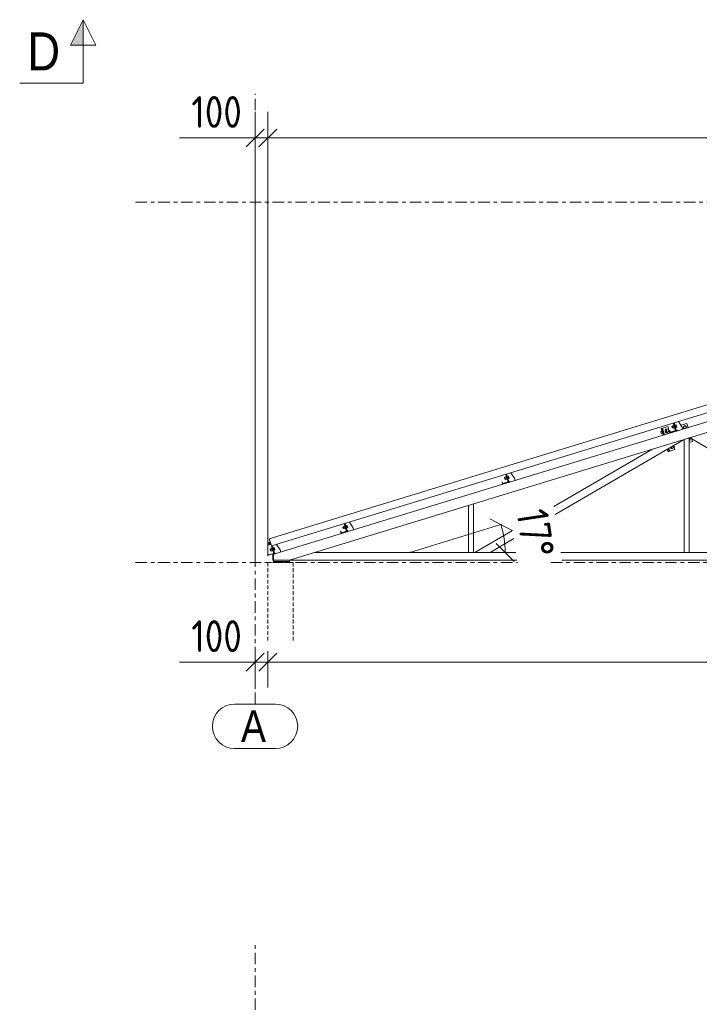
# Model space of a CAD drawing. Header units: millimetres. Extents: x 581 to 1768, y 561 to 1400.
# Tile 14 of 91: x 878 to 985, y 828 to 983. Entities that reach past the tile are written whole.
import ezdxf

# ---------------------------------------------------------------- set-up
doc = ezdxf.new("R2010")
doc.units = ezdxf.units.MM
doc.header["$LTSCALE"] = 0.6
for name, pattern in [('VERDECKT2', [1.5, 1, -0.5]), ('XKITLINE00', [0]), ('XKITLINE03', [6, 3, -1, 1, -1])]:
    doc.linetypes.add(name, pattern=pattern)
for name, color, linetype, lineweight in [('Bolt', 7, 'Continuous', 0), ('Part', 2, 'Continuous', 0), ('S-GRID', 1, 'Continuous', 0), ('Section', 6, 'Continuous', 0), ('Z-DIMENSIONS', 1, 'Continuous', 0)]:
    doc.layers.add(name, color=color, linetype=linetype, lineweight=lineweight)
doc.styles.add('ARIAL', font='ARIAL.TTF')
doc.styles.add('ISOCPEUR', font='ISOCPEUR.TTF')

msp = doc.modelspace()

# ---------------------------------------------------------------- hatches: boundary and pattern name
at = {"layer": 'Section'}
msp.add_hatch(color=6, dxfattribs=at).paths.add_polyline_path([(885.91, 978.96), (887.91, 982.96), (887.91, 978.96)], flags=17)

# ---------------------------------------------------------------- linework, layer by layer
at = {"layer": 'Bolt', "color": 3, "linetype": 'XKITLINE00', "lineweight": 0}
for p, q in [((980.65, 918.85), (980.76, 918.88)), ((980.65, 918.85), (980.65, 918.83)), ((980.65, 918.83), (980.72, 918.62)), ((980.72, 918.62), (980.83, 918.65)), ((980.74, 918.95), (980.93, 919.01)), ((980.74, 918.95), (980.85, 918.59)), ((980.8, 918.77), (980.99, 918.83)), ((980.85, 918.59), (981.04, 918.64)), ((980.92, 919.06), (980.97, 919.07)), ((980.92, 919.06), (981.06, 918.6)), ((981.04, 918.97), (981.04, 918.97)), ((981.06, 918.6), (981.11, 918.61)), ((981.1, 919.11), (981.15, 919.13)), ((981.15, 919.13), (981.29, 918.67)), ((981.17, 919.07), (981.31, 919.11)), ((981.22, 918.9), (981.36, 918.94)), ((981.24, 918.65), (981.29, 918.67)), ((981.27, 918.72), (981.41, 918.77)), ((981.31, 919.11), (981.41, 918.77)), ((982.5, 918.66), (982.54, 918.86)), ((982.65, 918.52), (982.5, 918.66)), ((982.54, 918.86), (982.74, 918.92)), ((982.74, 918.92), (982.89, 918.78)), ((982.89, 918.78), (982.85, 918.58)), ((978.93, 918.02), (978.91, 917.96)), ((978.91, 917.96), (978.92, 917.88)), ((978.92, 917.88), (978.95, 917.81)), ((978.97, 918.06), (978.93, 918.02)), ((978.95, 917.81), (979.01, 917.76)), ((978.97, 918.06), (979.08, 918.09)), ((979.01, 917.76), (979.06, 917.75)), ((979.06, 917.75), (979.17, 917.79)), ((979.62, 918.36), (979.58, 918.24)), ((979.58, 918.24), (979.6, 918.09)), ((979.6, 918.09), (979.67, 917.95)), ((979.7, 918.43), (979.62, 918.36)), ((979.63, 918.25), (979.66, 918.38)), ((979.65, 918.1), (979.63, 918.25)), ((979.72, 917.96), (979.65, 918.1)), ((979.66, 918.38), (979.74, 918.44)), ((979.67, 918.36), (979.66, 918.1)), ((979.66, 918.1), (979.81, 918.15)), ((979.66, 918.1), (979.81, 917.9)), ((979.99, 918.46), (979.67, 918.36)), ((979.67, 917.95), (979.77, 917.87)), ((979.7, 918.43), (979.74, 918.44)), ((979.81, 917.88), (979.72, 917.96)), ((979.74, 918.44), (979.84, 918.43)), ((979.77, 917.87), (979.87, 917.86)), ((979.81, 918.15), (979.82, 918.41)), ((979.96, 917.95), (979.81, 918.15)), ((979.81, 917.9), (980.13, 918)), ((979.92, 917.87), (979.81, 917.88)), ((979.84, 918.43), (979.86, 918.42)), ((979.87, 917.86), (979.92, 917.87)), ((980, 917.94), (979.92, 917.87)), ((980.14, 918.25), (979.99, 918.46)), ((980, 917.96), (980, 917.94)), ((980.13, 918), (980.14, 918.25)), ((982.85, 918.58), (982.65, 918.52)), ((980.39, 915.55), (980.43, 915.46)), ((980.48, 915.48), (980.43, 915.57)), ((980.45, 915.59), (980.58, 915.41)), ((980.72, 915.46), (980.57, 915.66)), ((980.58, 915.41), (980.89, 915.51)), ((980.9, 915.77), (980.86, 915.83)), ((980.89, 915.51), (980.9, 915.77)), ((983.39, 916.95), (983.48, 916.87)), ((983.43, 916.66), (983.39, 916.65)), ((983.48, 916.87), (983.43, 916.66)), ((980.43, 915.46), (980.53, 915.38)), ((980.57, 915.39), (980.48, 915.48)), ((980.53, 915.38), (980.63, 915.37)), ((980.68, 915.38), (980.57, 915.39)), ((980.63, 915.37), (980.68, 915.38)), ((980.76, 915.45), (980.68, 915.38)), ((980.76, 915.47), (980.76, 915.45)), ((954.35, 910.88), (954.54, 910.94)), ((954.35, 910.88), (954.46, 910.52)), ((954.53, 910.98), (954.57, 911)), ((954.53, 910.98), (954.67, 910.53)), ((954.65, 910.9), (954.65, 910.9)), ((954.71, 911.04), (954.76, 911.06)), ((954.76, 911.06), (954.9, 910.6)), ((954.77, 911), (954.92, 911.04)), ((954.83, 910.83), (954.97, 910.87)), ((954.92, 911.04), (955.02, 910.7)), ((954.25, 910.78), (954.37, 910.81)), ((954.25, 910.78), (954.26, 910.76)), ((954.26, 910.76), (954.32, 910.55)), ((954.32, 910.55), (954.44, 910.58)), ((954.4, 910.7), (954.6, 910.76)), ((954.46, 910.52), (954.65, 910.57)), ((954.67, 910.53), (954.71, 910.54)), ((954.85, 910.58), (954.9, 910.6)), ((954.88, 910.65), (955.02, 910.7)), ((928.91, 903.1), (929.1, 903.16)), ((928.91, 903.1), (929.02, 902.74)), ((929.09, 903.21), (929.14, 903.22)), ((929.09, 903.21), (929.23, 902.75)), ((929.21, 903.12), (929.21, 903.12)), ((929.27, 903.26), (929.32, 903.28)), ((929.32, 903.28), (929.46, 902.82)), ((929.33, 903.22), (929.48, 903.26)), ((929.39, 903.05), (929.53, 903.09)), ((929.48, 903.26), (929.58, 902.92)), ((928.82, 903), (928.93, 903.03)), ((928.82, 903), (928.82, 902.98)), ((928.82, 902.98), (928.89, 902.77)), ((928.89, 902.77), (929, 902.81)), ((928.97, 902.92), (929.16, 902.98)), ((929.02, 902.74), (929.21, 902.8)), ((929.23, 902.75), (929.28, 902.76)), ((929.41, 902.8), (929.46, 902.82)), ((929.44, 902.88), (929.58, 902.92)), ((917.05, 900.45), (917.16, 900.48)), ((917.05, 900.45), (917.05, 900.43)), ((917.05, 900.43), (917.12, 900.22)), ((917.12, 900.22), (917.23, 900.25)), ((917.14, 900.55), (917.33, 900.61)), ((917.14, 900.55), (917.25, 900.19)), ((917.2, 900.37), (917.39, 900.43)), ((917.25, 900.19), (917.45, 900.24)), ((917.32, 900.66), (917.37, 900.67)), ((917.32, 900.66), (917.46, 900.2)), ((917.46, 900.2), (917.51, 900.21)), ((917.34, 899.49), (917.46, 899.53)), ((917.34, 899.49), (917.35, 899.48)), ((917.35, 899.48), (917.41, 899.26)), ((917.41, 899.26), (917.53, 899.3)), ((917.44, 899.59), (917.63, 899.65)), ((917.44, 899.59), (917.55, 899.23)), ((917.49, 899.41), (917.68, 899.47)), ((917.55, 899.23), (917.74, 899.29)), ((917.61, 899.7), (917.66, 899.71)), ((917.61, 899.7), (917.75, 899.24)), ((917.73, 899.61), (917.73, 899.61)), ((917.75, 899.24), (917.8, 899.25)), ((917.79, 899.76), (917.84, 899.77)), ((917.84, 899.77), (917.98, 899.31)), ((917.86, 899.71), (918, 899.76)), ((917.91, 899.54), (918.06, 899.58)), ((917.93, 899.3), (917.98, 899.31)), ((917.96, 899.37), (918.11, 899.41)), ((918, 899.76), (918.11, 899.41)), ((918.52, 897.6), (918.52, 897.6)), ((918.84, 897.6), (918.84, 897.6))]:
    msp.add_line(p, q, dxfattribs=at)
for centre, start, end in [((982.69, 918.72), 319.6012, 254.3988), ((983.28, 916.81), 297.5735, 62.3375)]:
    msp.add_arc(centre, 0.24, start, end, dxfattribs=at)
at = {"layer": 'Part', "color": 2, "linetype": 'XKITLINE00', "lineweight": 0}
for p, q in [((1084.4, 952.28), (917.22, 901.17)), ((1084.75, 951.13), (917.57, 900.02)), ((918.1, 898.76), (1061.1, 942.48)), ((920.42, 897.8), (1061.57, 940.95)), ((980.03, 918.85), (979.07, 918.55)), ((980.35, 917.79), (980.03, 918.85)), ((981.23, 918.21), (980.87, 919.38)), ((981.28, 918.18), (980.91, 919.39)), ((981.31, 918.09), (980.91, 919.39)), ((981.4, 918.12), (981.01, 919.42)), ((981.67, 919.62), (982.24, 918.79)), ((982.07, 919.05), (983.03, 919.34)), ((982.07, 919.04), (982.07, 919.05)), ((982.24, 918.79), (982.36, 918.41)), ((983.23, 918.67), (983.03, 919.34)), ((978.95, 918.51), (979.07, 918.55)), ((979.27, 917.46), (978.95, 918.51)), ((979.39, 917.5), (979.07, 918.55)), ((979.39, 917.5), (979.07, 918.55)), ((979.51, 917.53), (979.18, 918.59)), ((980.29, 918.2), (980.33, 918.21)), ((980.38, 917.91), (980.29, 918.2)), ((980.33, 918.21), (980.41, 917.96)), ((981.28, 918.18), (980.38, 917.91)), ((980.41, 917.96), (981.23, 918.21)), ((981.31, 918.09), (981.4, 918.12)), ((981.6, 918.18), (981.35, 918.31)), ((982.36, 918.41), (981.6, 918.18)), ((982.27, 918.38), (982.27, 918.38)), ((983.39, 917.05), (982.59, 916.8)), ((983.39, 917.05), (983.39, 899)), ((983.52, 917.09), (1014, 899)), ((962.25, 904.98), (982.47, 916.77)), ((981.14, 915.21), (980.94, 915.87)), ((982.59, 916.8), (982.59, 899)), ((983.39, 916.32), (983.9, 916.47)), ((983.9, 916.47), (983.76, 916.95)), ((962.06, 906.25), (977.47, 915.24)), ((980.06, 914.88), (979.93, 915.29)), ((980.18, 914.92), (980.04, 915.35)), ((980.18, 914.92), (980.04, 915.35)), ((980.06, 914.88), (980.18, 914.92)), ((980.3, 914.95), (980.15, 915.42)), ((980.18, 914.92), (981.14, 915.21)), ((954.84, 910.14), (954.48, 911.31)), ((954.89, 910.11), (954.52, 911.32)), ((954.92, 910.02), (954.52, 911.32)), ((955.01, 910.05), (954.61, 911.35)), ((955.28, 911.55), (955.85, 910.72)), ((953.9, 910.13), (953.94, 910.14)), ((953.99, 909.84), (953.9, 910.13)), ((953.94, 910.14), (954.01, 909.89)), ((954.89, 910.11), (953.99, 909.84)), ((954.01, 909.89), (954.84, 910.14)), ((954.92, 910.02), (955.01, 910.05)), ((955.2, 910.11), (954.95, 910.24)), ((955.97, 910.34), (955.2, 910.11)), ((955.85, 910.72), (955.97, 910.34)), ((949.39, 906.65), (948.59, 906.41)), ((948.59, 906.41), (948.59, 899)), ((949.39, 906.65), (949.39, 899)), ((929.4, 902.36), (929.04, 903.53)), ((929.45, 902.34), (929.08, 903.54)), ((929.48, 902.24), (929.08, 903.54)), ((929.57, 902.27), (929.18, 903.57)), ((929.84, 903.77), (930.41, 902.95)), ((928.46, 902.35), (928.5, 902.36)), ((928.55, 902.06), (928.46, 902.35)), ((928.5, 902.36), (928.58, 902.11)), ((929.45, 902.34), (928.55, 902.06)), ((928.58, 902.11), (929.4, 902.36)), ((929.48, 902.24), (929.57, 902.27)), ((929.76, 902.33), (929.51, 902.46)), ((930.53, 902.56), (929.76, 902.33)), ((930.41, 902.95), (930.53, 902.56)), ((949.62, 899), (955.55, 902.46)), ((917.22, 901.17), (917.57, 900.02)), ((917.92, 898.85), (917.57, 900.02)), ((917.97, 898.83), (917.6, 900.03)), ((918, 898.73), (917.6, 900.03)), ((918.1, 898.76), (917.7, 900.06)), ((918.37, 900.26), (918.94, 899.44)), ((952.01, 899), (955.74, 901.18)), ((916.99, 898.84), (917.02, 898.85)), ((917.07, 898.55), (916.99, 898.84)), ((917.02, 898.85), (917.1, 898.6)), ((917.97, 898.83), (917.07, 898.55)), ((917.1, 898.6), (917.92, 898.85)), ((917.79, 897.8), (917.79, 898.7)), ((917.79, 898.7), (917.89, 898.7)), ((917.89, 898.7), (918, 898.73)), ((917.89, 897.8), (917.89, 898.7)), ((917.89, 897.8), (917.89, 898.7)), ((918, 898.73), (918.1, 898.76)), ((918.04, 898.95), (918.29, 898.82)), ((918.94, 899.44), (919.05, 899.05)), ((920.42, 897.8), (924.35, 899)), ((924.35, 899), (956.07, 899)), ((949.39, 899), (948.59, 899)), ((963.15, 899), (1084.69, 899)), ((983.39, 899), (982.59, 899)), ((917.79, 897.8), (917.89, 897.8)), ((917.89, 897.6), (917.89, 897.8)), ((917.89, 897.8), (920.39, 897.8)), ((920.42, 897.8), (917.89, 897.8)), ((917.89, 897.6), (919.49, 897.6)), ((917.89, 897.56), (917.89, 897.6)), ((917.89, 897.6), (919.49, 897.6)), ((917.89, 897.4), (917.89, 897.6)), ((920.39, 897.6), (917.89, 897.6)), ((919.49, 897.56), (917.89, 897.56)), ((917.89, 897.56), (919.49, 897.56)), ((917.89, 897.5), (917.89, 897.56)), ((919.49, 897.5), (917.89, 897.5)), ((917.89, 897.5), (919.49, 897.5)), ((917.89, 897.4), (917.89, 897.5)), ((919.49, 897.6), (919.49, 897.56)), ((919.49, 897.6), (919.49, 897.4)), ((919.49, 897.56), (919.49, 897.5)), ((919.49, 897.5), (919.49, 897.4)), ((920.39, 897.8), (920.39, 897.6)), ((956.25, 897.8), (920.42, 897.8)), ((1084.69, 897.8), (963.33, 897.8))]:
    msp.add_line(p, q, dxfattribs=at)
at = {"layer": 'Part', "color": 4, "linetype": 'VERDECKT2', "lineweight": 0}
for p, q in [((916.99, 885.11), (916.99, 897.4)), ((916.99, 897.4), (920.99, 897.4)), ((920.99, 885.11), (920.99, 897.4))]:
    msp.add_line(p, q, dxfattribs=at)
at = {"layer": 'S-GRID', "color": 1, "linetype": 'XKITLINE03', "lineweight": 0}
for p, q in [((914.99, 875.11), (914.99, 971.28)), ((896.15, 954.2), (1270.51, 954.2)), ((896.15, 897.4), (956.31, 897.4)), ((961.6, 897.4), (1270.51, 897.4)), ((914.99, 740.51), (914.99, 837.52))]:
    msp.add_line(p, q, dxfattribs=at)
at = {"layer": 'S-GRID', "color": 1, "linetype": 'XKITLINE00', "lineweight": 0}
for p, q in [((911.76, 875.11), (918.21, 875.11)), ((911.76, 868.11), (918.21, 868.11))]:
    msp.add_line(p, q, dxfattribs=at)
for centre, start, end in [((911.76, 871.61), 90, 270), ((918.21, 871.61), 270, 90)]:
    msp.add_arc(centre, 3.5, start, end, dxfattribs=at)
at = {"layer": 'Section', "color": 6, "linetype": 'XKITLINE00', "lineweight": 0}
for p, q in [((887.91, 982.96), (885.91, 978.96)), ((887.91, 982.96), (889.91, 978.96)), ((887.91, 972.96), (887.91, 982.96)), ((885.91, 978.96), (889.91, 978.96)), ((887.91, 972.96), (877.91, 972.96))]:
    msp.add_line(p, q, dxfattribs=at)
at = {"layer": 'Z-DIMENSIONS', "color": 7, "linetype": 'XKITLINE00', "lineweight": 0}
for p, q in [((914.99, 898.4), (914.99, 968.42)), ((916.99, 898.4), (916.99, 968.42)), ((916.99, 898.4), (916.99, 968.42)), ((916.4, 965.73), (913.57, 962.9)), ((918.4, 965.73), (915.57, 962.9)), ((918.4, 965.73), (915.57, 962.9)), ((914.99, 964.32), (903.07, 964.32)), ((914.99, 964.32), (903.07, 964.32)), ((914.99, 964.32), (916.99, 964.32)), ((916.99, 964.32), (1252.99, 964.32)), ((953.72, 903.38), (939.38, 899)), ((955.49, 902.44), (951.95, 904.32)), ((955.79, 897.58), (952.96, 900.41)), ((925.35, 899), (954.38, 899)), ((954.38, 899), (939.38, 899)), ((916.4, 883.12), (913.57, 880.3)), ((914.99, 883.47), (914.99, 877.71)), ((918.4, 883.12), (915.57, 880.3)), ((918.4, 883.12), (915.57, 880.3)), ((916.99, 883.47), (916.99, 877.71)), ((916.99, 883.47), (916.99, 877.71)), ((914.99, 881.71), (903.07, 881.71)), ((914.99, 881.71), (903.07, 881.71)), ((914.99, 881.71), (916.99, 881.71)), ((916.99, 881.71), (1252.99, 881.71))]:
    msp.add_line(p, q, dxfattribs=at)
msp.add_arc((939.38, 899), 15, 0, 17, dxfattribs=at)
at = {"layer": 'Z-DIMENSIONS', "color": 3}
for p in [(914.99, 964.32), (916.99, 964.32), (916.99, 964.32), (914.99, 881.71), (916.99, 881.71), (916.99, 881.71)]:
    msp.add_point(p, dxfattribs=at)
at = {"layer": 'Z-DIMENSIONS', "color": 7}
for p in [(953.72, 903.38), (939.38, 899), (954.38, 899)]:
    msp.add_point(p, dxfattribs=at)

# ---------------------------------------------------------------- texts
at = {"layer": 'S-GRID', "color": 7, "style": 'ARIAL', "width": 0.85}
msp.add_text('A', height=5, dxfattribs=at).set_placement((912.76, 869.11))
at = {"layer": 'Section', "color": 6, "style": 'ARIAL', "width": 0.85}
msp.add_text('D', height=6, dxfattribs=at).set_placement((879.13, 974.96))
at = {"layer": 'Z-DIMENSIONS', "color": 3, "style": 'ISOCPEUR', "width": 0.85}
for p in [(904.95, 965.92), (904.95, 883.31)]:
    msp.add_text('100', height=5, dxfattribs=at).set_placement(p)
msp.add_text('17°', height=5, rotation=-81.4975, dxfattribs=at).set_placement((956.12, 905.41))

doc.saveas('drawing.dxf')
